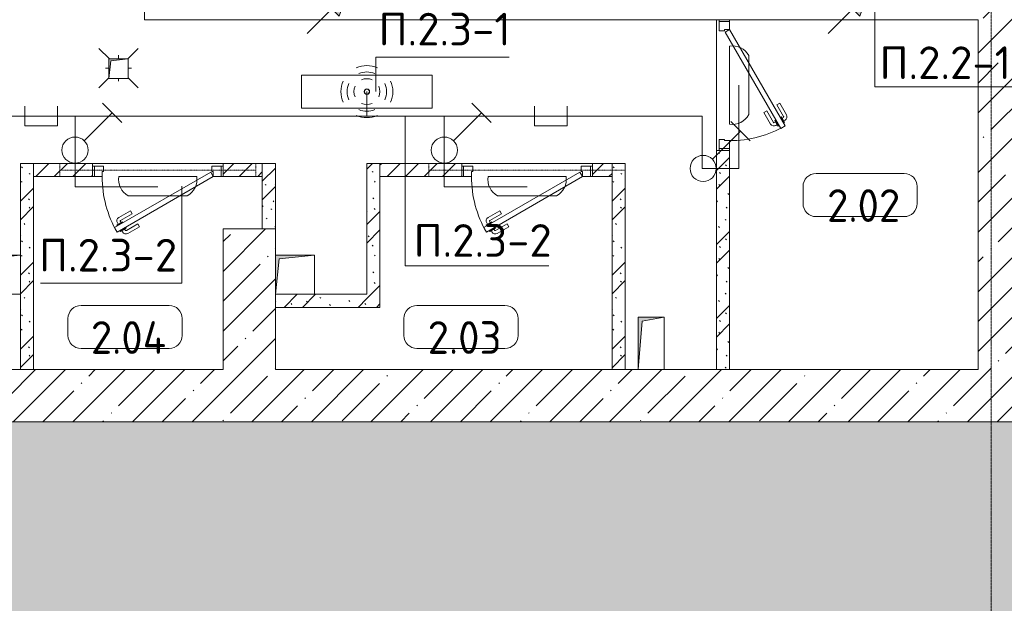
# Model space of a CAD drawing. Header units: millimetres. Extents: x -32229 to 170644, y -13689 to 125138.
# Tile 11 of 208: x -2296 to 5236, y 34587 to 39050. Entities that reach past the tile are written whole.
import ezdxf

# ---------------------------------------------------------------- set-up
doc = ezdxf.new("R2010")
doc.units = ezdxf.units.MM
doc.linetypes.add('3_ Штрих_ 1 х 1 мм', pattern=[2, 1, -1])
doc.linetypes.add('ADSK_Линия сетки', pattern=[25, 20, -2.5, 0, -2.5])
for name, color, linetype, lineweight in [('A-ANNO-NOTE', 7, 'Continuous', 18), ('A-AREA-IDEN', 7, 'Continuous', 9), ('A-DETL-THIN', 7, 'Continuous', 9), ('A-DOOR', 7, 'Continuous', 18), ('A-DOOR-FRAM', 7, 'Continuous', 9), ('A-FLOR', 7, 'Continuous', 18), ('A-FLOR-PATT', 7, 'Continuous', 40), ('A-WALL', 7, 'Continuous', 18), ('A-WALL-PATT', 7, 'Continuous', 40), ('G-ANNO-TEXT', 7, 'Continuous', 9), ('I-WALL', 7, 'Continuous', 18), ('M-EQPM', 7, 'Continuous', 18), ('P-SANR-FIXT', 7, 'Continuous', 18), ('S-BEAM', 7, 'Continuous', 18), ('S-COLS', 7, 'Continuous', 18), ('S-GRID', 7, 'Continuous', 9)]:
    doc.layers.add(name, color=color, linetype=linetype, lineweight=lineweight)
doc.layers.add('A-DETL', color=7, linetype='Continuous', lineweight=9, true_color=0x00a600)
doc.styles.add('GOST Common_5', font='GOST_Common.ttf', dxfattribs={"height": 250})
doc.styles.add('ISOCPEUR', font='isocpeur.ttf', dxfattribs={"height": 250})
pattern_1 = [(45, (0, 0), (-228.0985, 228.0985), []), (45, (228.1, 0), (-228.0985, 228.0985), [403.225, -80.645, 6.706, -73.939])]
pattern_2 = [(45, (0, 0), (-70.71068, 70.71068), [])]
pattern_3 = [(135, (300.56, 377.28), (-565.6854, 6e-14), [10, -790]), (135, (349.8, 474.73), (-565.6854, 6e-14), [10, -790]), (135, (423.93, 473.06), (-565.6854, 6e-14), [10, -790]), (135, (229.92, 447.9), (-565.6854, 6e-14), [10, -790]), (135, (155.08, 447.9), (-565.6854, 6e-14), [10, -790]), (135, (114.9, 369.03), (-565.6854, 6e-14), [10, -790]), (135, (132.43, 285.8), (-565.6854, 6e-14), [10, -790]), (135, (214.66, 322), (-565.6854, 6e-14), [10, -790]), (135, (198.16, 261.88), (-565.6854, 6e-14), [10, -790]), (135, (45.2, 272.9), (-565.6854, 6e-14), [10, -790]), (135, (42.32, 336.16), (-565.6854, 6e-14), [10, -790]), (135, (92.26, 192.24), (-565.6854, 6e-14), [10, -790]), (135, (7.07, 149.2), (-565.6854, 6e-14), [10, -790]), (135, (80.6, 95.1), (-565.6854, 6e-14), [10, -790]), (135, (79.53, 36.94), (-565.6854, 6e-14), [10, -790]), (135, (153.87, 74.56), (-565.6854, 6e-14), [10, -790]), (135, (228.35, 124.8), (-565.6854, 6e-14), [10, -790]), (135, (279.75, 180.4), (-565.6854, 6e-14), [10, -790]), (135, (282.9, 31.63), (-565.6854, 6e-14), [10, -790]), (135, (377.38, 53.45), (-565.6854, 6e-14), [10, -790]), (135, (352.28, 102.7), (-565.6854, 6e-14), [10, -790]), (135, (354.05, 0), (-565.6854, 6e-14), [10, -790]), (135, (553.23, 16.45), (-565.6854, 6e-14), [10, -790]), (135, (542.38, 63.45), (-565.6854, 6e-14), [10, -790]), (135, (536.58, 239.3), (-565.6854, 6e-14), [10, -790]), (135, (475.85, 203.9), (-565.6854, 6e-14), [10, -790]), (135, (475.85, 316.54), (-565.6854, 6e-14), [10, -790]), (135, (520.8, 408.7), (-565.6854, 6e-14), [10, -790]), (135, (551.1, 470.8), (-565.6854, 6e-14), [10, -790]), (135, (235.25, 537.93), (-565.6854, 6e-14), [10, -790]), (135, (407.25, 547.65), (-565.6854, 6e-14), [10, -790]), (135, (94.5, 558.6), (-565.6854, 6e-14), [10, -790]), (135, (46.4, 532.3), (-565.6854, 6e-14), [10, -790]), (135, (85.56, 465.04), (-565.6854, 6e-14), [10, -790]), (135, (355.53, 181.14), (-565.6854, 6e-14), [10, -790]), (135, (362.23, 243.6), (-565.6854, 6e-14), [10, -790]), (135, (413.45, 344.1), (-565.6854, 6e-14), [10, -790]), (135, (286.3, 273.25), (-565.6854, 6e-14), [10, -790]), (135, (423.02, 263.72), (-565.6854, 6e-14), [10, -790]), (135, (162.94, 190.2), (-565.6854, 6e-14), [10, -790]), (135, (470.25, 120.93), (-565.6854, 6e-14), [10, -790]), (135, (484.48, 9.78), (-565.6854, 6e-14), [10, -790]), (45, (0, 212.13), (-565.6854, 0), []), (45, (212.13, 0), (-565.6854, 0), []), (45, (353.55, 0), (-565.6854, 0), []), (45, (0, 353.55), (-565.6854, 0), [])]

# ---------------------------------------------------------------- blocks, each defined once
blk = doc.blocks.new('АР_Дверь однопольная - 1000х2100h_850__Кладовая-4751203--01 ЭО')
at = {"layer": 'A-DOOR', "color": 253, "lineweight": 13, "true_color": 0xaaaaaa}
for p, q in [((311.1, 475), (-425, 50)), ((331.1, 440.4), (311.1, 475)), ((-405, 15.4), (331.1, 440.4)), ((-425, 50), (-405, 15.4))]:
    blk.add_line(p, q, dxfattribs=at)
at = {"layer": 'A-DOOR', "color": 253, "lineweight": 5, "true_color": 0xaaaaaa}
for p, q in [((138.9, 433.3), (227.7, 484.6)), ((151.4, 411.7), (240.2, 462.9)), ((285.5, 469.4), (242.2, 444.4)), ((253, 450.7), (247, 461.1)), ((274.6, 463.2), (268.6, 473.6)), ((289.5, 462.5), (285.5, 469.4)), ((151.4, 411.7), (138.9, 433.3)), ((196.4, 333.7), (285.2, 385)), ((242.2, 444.4), (246.2, 437.5)), ((270.2, 395.9), (266.2, 402.9)), ((313.5, 420.9), (270.2, 395.9)), ((281, 402.2), (287, 391.8)), ((302.6, 414.7), (308.7, 404.3)), ((309.5, 427.9), (313.5, 420.9)), ((196.4, 333.7), (208.9, 312.1)), ((208.9, 312.1), (297.7, 363.3))]:
    blk.add_line(p, q, dxfattribs=at)
for centre, radius, start, end in [((242.7, 458.6), 30, 30, 120), ((242.7, 458.6), 4.99, 30, 120), ((-425, 50), 850, 360, 30), ((282.7, 389.3), 4.99, 300, 30), ((282.7, 389.3), 30, 300, 30)]:
    blk.add_arc(centre, radius, start, end, dxfattribs=at)
at = {"layer": 'A-DOOR-FRAM', "color": 253, "lineweight": 13, "true_color": 0xaaaaaa}
for p, q in [((-485, 50), (-500, 50)), ((-425, 50), (-485, 50)), ((-485, 50), (-485, -30)), ((-425, 10), (-425, 50)), ((-415, 10), (-425, 10)), ((-415, -30), (-415, 10)), ((425, 10), (415, 10)), ((415, 10), (415, -30)), ((485, 50), (425, 50)), ((425, 50), (425, 10)), ((485, -30), (485, 50)), ((485, 50), (500, 50)), ((-485, -30), (-500, -30)), ((-485, -30), (-415, -30)), ((415, -30), (485, -30)), ((485, -30), (500, -30))]:
    blk.add_line(p, q, dxfattribs=at)
blk = doc.blocks.new('АР_Дверь однопольная - 1000х2100h_850__Кладовая-7382982--01 ЭО')
at = {"layer": 'A-DOOR', "color": 253, "lineweight": 13, "true_color": 0xaaaaaa}
for p, q in [((311.1, 475), (-425, 50)), ((331.1, 440.4), (311.1, 475)), ((-405, 15.4), (331.1, 440.4)), ((-425, 50), (-405, 15.4))]:
    blk.add_line(p, q, dxfattribs=at)
at = {"layer": 'A-DOOR', "color": 253, "lineweight": 5, "true_color": 0xaaaaaa}
for p, q in [((138.9, 433.3), (227.7, 484.6)), ((151.4, 411.7), (240.2, 462.9)), ((285.5, 469.4), (242.2, 444.4)), ((253, 450.7), (247, 461.1)), ((274.6, 463.2), (268.6, 473.6)), ((289.5, 462.5), (285.5, 469.4)), ((151.4, 411.7), (138.9, 433.3)), ((196.4, 333.7), (285.2, 385)), ((242.2, 444.4), (246.2, 437.5)), ((270.2, 395.9), (266.2, 402.9)), ((313.5, 420.9), (270.2, 395.9)), ((281, 402.2), (287, 391.8)), ((302.6, 414.7), (308.7, 404.3)), ((309.5, 427.9), (313.5, 420.9)), ((196.4, 333.7), (208.9, 312.1)), ((208.9, 312.1), (297.7, 363.3))]:
    blk.add_line(p, q, dxfattribs=at)
for centre, radius, start, end in [((242.7, 458.6), 30, 30, 120), ((242.7, 458.6), 4.99, 30, 120), ((-425, 50), 850, 360, 30), ((282.7, 389.3), 4.99, 300, 30), ((282.7, 389.3), 30, 300, 30)]:
    blk.add_arc(centre, radius, start, end, dxfattribs=at)
at = {"layer": 'A-DOOR-FRAM', "color": 253, "lineweight": 13, "true_color": 0xaaaaaa}
for p, q in [((-485, 50), (-500, 50)), ((-425, 50), (-485, 50)), ((-485, 50), (-485, -30)), ((-425, 10), (-425, 50)), ((-415, 10), (-425, 10)), ((-415, -30), (-415, 10)), ((425, 10), (415, 10)), ((415, 10), (415, -30)), ((485, 50), (425, 50)), ((425, 50), (425, 10)), ((485, -30), (485, 50)), ((485, 50), (500, 50)), ((-485, -30), (-500, -30)), ((-485, -30), (-415, -30)), ((415, -30), (485, -30)), ((485, -30), (500, -30))]:
    blk.add_line(p, q, dxfattribs=at)
blk = doc.blocks.new('АР_Канал вертикальный прямоугольный - ВК-5403405--01 ЭО')
at = {"layer": 'M-EQPM', "lineweight": 13, "true_color": 0xe2e2e2}
blk.add_hatch(color=254, dxfattribs=at).paths.add_polyline_path([(-75, -75), (-60, 60), (75, 75), (-75, 75)])
at = {"layer": 'M-EQPM', "color": 253, "lineweight": 13, "true_color": 0xaaaaaa}
for p, q in [((75, 75), (-75, 75)), ((-75, 75), (-75, -75)), ((75, 75), (-75, 75)), ((-75, 75), (-75, -75)), ((-75, -75), (-75, 75)), ((-75, 75), (75, 75)), ((-75, -75), (-60, 60)), ((-75, -75), (-60, 60)), ((-60, 60), (75, 75)), ((-60, 60), (75, 75)), ((75, -75), (75, 75)), ((75, 75), (75, -75)), ((-75, -75), (75, -75)), ((75, -75), (-75, -75))]:
    blk.add_line(p, q, dxfattribs=at)
blk = doc.blocks.new('АР_Трап - 100-100-V97--01 ЭО')
at = {"layer": 'P-SANR-FIXT', "color": 253, "lineweight": 13, "true_color": 0xaaaaaa}
for p, q in [((-70, 70), (-150, 150)), ((0, 70), (0, 100)), ((70, 70), (150, 150)), ((-100, 0), (-75, 0)), ((75, 0), (100, 0)), ((-75, -75), (-150, -150)), ((75, -75), (150, -150)), ((0, -100), (0, -80))]:
    blk.add_line(p, q, dxfattribs=at)
blk = doc.blocks.new('АР_Перемычка - 100_Уx1_75x5__250-250-6683530--01 ЭО')
at = {"layer": 'S-BEAM', "color": 9, "linetype": '3_ Штрих_ 1 х 1 мм', "lineweight": 15, "true_color": 0xc4c4c4}
for p, q in [((-750, 50), (-750, -50)), ((750, 50), (750, -50)), ((-750, 0), (750, 0))]:
    blk.add_line(p, q, dxfattribs=at)
blk = doc.blocks.new('АР_Канал вертикальный прямоугольный - ВК-6260073--01 ЭО')
at = {"layer": 'M-EQPM', "lineweight": 13, "true_color": 0xe2e2e2}
blk.add_hatch(color=254, dxfattribs=at).paths.add_polyline_path([(-150, -150), (-120, 120), (150, 150), (-150, 150)])
at = {"layer": 'M-EQPM', "color": 253, "lineweight": 13, "true_color": 0xaaaaaa}
for p, q in [((150, 150), (-150, 150)), ((-150, 150), (-150, -150)), ((150, 150), (-150, 150)), ((-150, 150), (-150, -150)), ((-150, -150), (-150, 150)), ((-150, 150), (150, 150)), ((-150, -150), (-120, 120)), ((-150, -150), (-120, 120)), ((-120, 120), (150, 150)), ((-120, 120), (150, 150)), ((150, -150), (150, 150)), ((150, 150), (150, -150)), ((-150, -150), (150, -150)), ((150, -150), (-150, -150))]:
    blk.add_line(p, q, dxfattribs=at)
blk = doc.blocks.new('АР_Канал вертикальный прямоугольный - ВК-6260585--01 ЭО')
at = {"layer": 'M-EQPM', "lineweight": 13, "true_color": 0xe2e2e2}
blk.add_hatch(color=254, dxfattribs=at).paths.add_polyline_path([(-100, -200), (-70, 170), (100, 200), (-100, 200)])
at = {"layer": 'M-EQPM', "color": 253, "lineweight": 13, "true_color": 0xaaaaaa}
for p, q in [((100, 200), (-100, 200)), ((-100, 200), (-100, -200)), ((100, 200), (-100, 200)), ((-100, 200), (-100, -200)), ((-100, -200), (-100, 200)), ((-100, 200), (100, 200)), ((-100, -200), (-70, 170)), ((-100, -200), (-70, 170)), ((-70, 170), (100, 200)), ((-70, 170), (100, 200)), ((100, -200), (100, 200)), ((100, 200), (100, -200)), ((-100, -200), (100, -200)), ((100, -200), (-100, -200))]:
    blk.add_line(p, q, dxfattribs=at)
blk = doc.blocks.new('Наметкина 10_РД_АР_П_rvt-1--01 ЭО')
at = {"layer": 'A-FLOR-PATT', "lineweight": 5, "true_color": 0xaaaaaa}
h = blk.add_hatch(dxfattribs=at)
h.set_pattern_fill('FP_1', color=253, style=0, pattern_type=2)
h.set_pattern_definition(pattern_1)
h.paths.add_polyline_path([(-15864.7, 28050), (16035.3, 28050), (16035.3, 35975), (-15864.7, 35975)])
at = {"layer": 'A-WALL-PATT', "lineweight": 5, "true_color": 0xaaaaaa}
h = blk.add_hatch(dxfattribs=at)
h.set_pattern_fill('FP_1', color=253, style=0, pattern_type=2)
h.set_pattern_definition(pattern_1)
h.paths.add_polyline_path([(5435.3, 35975), (5435.3, 42500), (5035.3, 42500), (5035.3, 35975)])
h = blk.add_hatch(dxfattribs=at)
h.set_pattern_fill('FP_6', color=253, style=0, pattern_type=2)
h.set_pattern_definition(pattern_3)
h.paths.add_polyline_path([(3135.3, 36375), (3135.3, 38050), (3035.3, 38050), (3035.3, 36375)])
h = blk.add_hatch(dxfattribs=at)
h.set_pattern_fill('FP_6', color=253, style=0, pattern_type=2)
h.set_pattern_definition(pattern_3)
h.paths.add_polyline_path([(-2289.7, 36375), (-2189.7, 36375), (-2189.7, 37950), (-2289.7, 37950), (-2289.7, 36950)])
h = blk.add_hatch(dxfattribs=at)
h.set_pattern_fill('FP_8', color=253, style=0, pattern_type=2)
h.set_pattern_definition(pattern_2)
h.paths.add_polyline_path([(-439.7, 37850), (-439.7, 37950), (-739.7, 37950), (-739.7, 37850)])
h.paths.add_polyline_path([(-1739.7, 37850), (-1739.7, 37950), (-2189.7, 37950), (-2189.7, 37850)])
h = blk.add_hatch(dxfattribs=at)
h.set_pattern_fill('FP_6', color=253, style=0, pattern_type=2)
h.set_pattern_definition(pattern_3)
h.paths.add_polyline_path([(-339.7, 37450), (-339.7, 37950), (-439.7, 37950), (-439.7, 37450)])
h = blk.add_hatch(dxfattribs=at)
h.set_pattern_fill('FP_6', color=253, style=0, pattern_type=2)
h.set_pattern_definition(pattern_3)
h.paths.add_polyline_path([(360.3, 36850), (460.3, 36850), (460.3, 37950), (360.3, 37950), (360.3, 36950)])
h = blk.add_hatch(dxfattribs=at)
h.set_pattern_fill('FP_8', color=253, style=0, pattern_type=2)
h.set_pattern_definition(pattern_2)
h.paths.add_polyline_path([(2235.3, 37850), (2235.3, 37950), (2085.3, 37950), (2085.3, 37850)])
h.paths.add_polyline_path([(1085.3, 37850), (1085.3, 37950), (460.3, 37950), (460.3, 37850), (512, 37850)])
h = blk.add_hatch(dxfattribs=at)
h.set_pattern_fill('FP_6', color=253, style=0, pattern_type=2)
h.set_pattern_definition(pattern_3)
h.paths.add_polyline_path([(2335.3, 36375), (2335.3, 37950), (2235.3, 37950), (2235.3, 36375)])
h = blk.add_hatch(dxfattribs=at)
h.set_pattern_fill('FP_6', color=253, style=0, pattern_type=2)
h.set_pattern_definition(pattern_3)
h.paths.add_polyline_path([(-339.7, 36850), (360.3, 36850), (360.3, 36950), (-339.7, 36950)])
h = blk.add_hatch(dxfattribs=at)
h.set_pattern_fill('FP_1', color=253, style=0, pattern_type=2)
h.set_pattern_definition(pattern_1)
h.paths.add_polyline_path([(5035.3, 35975), (5035.3, 36375), (-13164.7, 36375), (-13164.7, 35975), (4524.4, 35975)])
at = {"layer": 'S-COLS', "lineweight": 5, "true_color": 0xaaaaaa}
h = blk.add_hatch(dxfattribs=at)
h.set_pattern_fill('FP_1', color=253, style=0, pattern_type=2)
h.set_pattern_definition(pattern_1)
h.paths.add_polyline_path([(-339.7, 36375), (-339.7, 37450), (-739.7, 37450), (-739.7, 36375)])
at = {"layer": 'A-FLOR', "color": 253, "lineweight": 13, "true_color": 0xaaaaaa}
for p, q in [((3035.3, 39050), (3035.3, 38050)), ((3035.3, 38050), (3035.3, 39050)), ((-739.7, 37950), (-1739.7, 37950)), ((-1739.7, 37950), (-739.7, 37950)), ((2085.3, 37950), (1085.3, 37950)), ((1085.3, 37950), (2085.3, 37950))]:
    blk.add_line(p, q, dxfattribs=at)
at = {"layer": 'A-FLOR', "color": 253, "lineweight": 15, "true_color": 0xaaaaaa}
blk.add_line((16035.3, 35975), (-15864.7, 35975), dxfattribs=at)
at = {"layer": 'A-WALL', "color": 253, "lineweight": 13, "true_color": 0xaaaaaa}
for p, q in [((-1339.7, 39300), (-1339.7, 39050)), ((-1339.7, 39050), (5035.3, 39050)), ((5035.3, 39050), (5035.3, 36375)), ((-739.7, 36375), (-2689.7, 36375)), ((2435.3, 36375), (-339.7, 36375)), ((5035.3, 36375), (2635.3, 36375)), ((-13164.7, 35975), (5035.3, 35975)), ((5035.3, 35975), (5435.3, 35975))]:
    blk.add_line(p, q, dxfattribs=at)
at = {"layer": 'A-WALL', "color": 253, "lineweight": 15, "true_color": 0xaaaaaa}
for p, q in [((-2189.7, 37950), (-2189.7, 37850)), ((460.3, 37950), (460.3, 37850))]:
    blk.add_line(p, q, dxfattribs=at)
at = {"layer": 'I-WALL', "color": 253, "lineweight": 13, "true_color": 0xaaaaaa}
for p, q in [((3035.3, 38050), (3035.3, 36375)), ((3135.3, 38050), (3035.3, 38050)), ((3135.3, 36375), (3135.3, 38050)), ((-2289.7, 37950), (-2289.7, 37250)), ((-2189.7, 37950), (-2289.7, 37950)), ((-1739.7, 37950), (-2189.7, 37950)), ((-1739.7, 37850), (-1739.7, 37950)), ((-439.7, 37950), (-739.7, 37950)), ((-739.7, 37950), (-739.7, 37850)), ((-439.7, 37850), (-439.7, 37950)), ((-439.7, 37950), (-439.7, 37450)), ((-339.7, 37950), (-439.7, 37950)), ((-339.7, 37450), (-339.7, 37950)), ((360.3, 37950), (360.3, 36950)), ((460.3, 37950), (360.3, 37950)), ((1085.3, 37950), (460.3, 37950)), ((1085.3, 37850), (1085.3, 37950)), ((2235.3, 37950), (2085.3, 37950)), ((2085.3, 37950), (2085.3, 37850)), ((2235.3, 37850), (2235.3, 37950)), ((2235.3, 37950), (2235.3, 36375)), ((2335.3, 37950), (2235.3, 37950)), ((2335.3, 36375), (2335.3, 37950)), ((-2189.7, 37850), (-1739.7, 37850)), ((-2189.7, 36375), (-2189.7, 37850)), ((-739.7, 37850), (-439.7, 37850)), ((460.3, 36850), (460.3, 37850)), ((460.3, 37850), (1085.3, 37850)), ((2085.3, 37850), (2235.3, 37850)), ((-439.7, 37450), (-339.7, 37450)), ((-2289.7, 36950), (-2289.7, 36375)), ((-339.7, 36950), (-339.7, 36850)), ((360.3, 36950), (-39.7, 36950)), ((-339.7, 36850), (360.3, 36850)), ((360.3, 36850), (460.3, 36850)), ((-2289.7, 36375), (-2189.7, 36375)), ((2235.3, 36375), (2335.3, 36375)), ((3035.3, 36375), (3135.3, 36375))]:
    blk.add_line(p, q, dxfattribs=at)
at = {"layer": 'S-COLS', "color": 253, "lineweight": 15, "true_color": 0xaaaaaa}
for p, q in [((-339.7, 37450), (-739.7, 37450)), ((-739.7, 37450), (-739.7, 36375)), ((-339.7, 37250), (-339.7, 37450)), ((-339.7, 36375), (-339.7, 36950))]:
    blk.add_line(p, q, dxfattribs=at)
at = {"layer": 'A-DOOR', "color": 253, "lineweight": 13, "true_color": 0xaaaaaa}
for name, p, rotation in [('АР_Дверь однопольная - 1000х2100h_850__Кладовая-7382982--01 ЭО', (3085.3, 38550), 269.9999999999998), ('АР_Дверь однопольная - 1000х2100h_850__Кладовая-4751203--01 ЭО', (-1239.7, 37900), 180), ('АР_Дверь однопольная - 1000х2100h_850__Кладовая-4751203--01 ЭО', (1585.3, 37900), 180)]:
    blk.add_blockref(name, p, dxfattribs=dict(at, rotation=rotation))
at = {"layer": 'M-EQPM', "color": 253, "lineweight": 13, "true_color": 0xaaaaaa}
for name, p in [('АР_Канал вертикальный прямоугольный - ВК-5403405--01 ЭО', (-1539.7, 38675)), ('АР_Канал вертикальный прямоугольный - ВК-6260073--01 ЭО', (-2439.7, 37100)), ('АР_Канал вертикальный прямоугольный - ВК-6260073--01 ЭО', (-189.7, 37100)), ('АР_Канал вертикальный прямоугольный - ВК-6260585--01 ЭО', (2535.3, 36575))]:
    blk.add_blockref(name, p, dxfattribs=at)
at = {"layer": 'P-SANR-FIXT', "color": 253, "lineweight": 13, "true_color": 0xaaaaaa}
blk.add_blockref('АР_Трап - 100-100-V97--01 ЭО', (-1539.7, 38680), dxfattribs=at)
at = {"layer": 'S-BEAM', "color": 253, "lineweight": 13, "true_color": 0xaaaaaa, "rotation": 180}
for p in [(-1239.7, 37900), (1585.3, 37900)]:
    blk.add_blockref('АР_Перемычка - 100_Уx1_75x5__250-250-6683530--01 ЭО', p, dxfattribs=at)
blk = doc.blocks.new('Марка помещения 2 - Марка помещения 2-1605974--01 ЭО')
at = {"layer": 'A-AREA-IDEN', "color": 253, "true_color": 0xaaaaaa}
for p, q in [((-1.797, 0.841), (1.569, 0.841)), ((-2.297, -0.309), (-2.297, 0.341)), ((2.069, 0.341), (2.069, -0.309)), ((1.569, -0.809), (-1.797, -0.809))]:
    blk.add_line(p, q, dxfattribs=at)
for centre, start, end in [((-1.797, 0.341), 90, 180), ((1.569, 0.341), 0, 90), ((-1.797, -0.309), 180, 270), ((1.569, -0.309), 270, 360)]:
    blk.add_arc(centre, 0.5, start, end, dxfattribs=at)
blk = doc.blocks.new('УГО Выше ниже синее _ 2020 - УГО Выше ниже синее _ 2020-2080151--01 ЭО')
at = {"layer": 'A-ANNO-NOTE', "lineweight": 9, "true_color": 0xff0000}
for points in [[(1.215, 0.668), (0.658, 1.225), (1.508, 1.517)], [(-0.565, -1.112), (-1.122, -0.555), (-0.272, -0.263)]]:
    blk.add_hatch(color=1, dxfattribs=at).paths.add_polyline_path(points)
h = blk.add_hatch(color=1, dxfattribs=at)
edge = h.paths.add_edge_path()
edge.add_arc((0, 0), 0.392, 0, 180)
edge.add_arc((0, 0), 0.392, 180, 360)
at = {"layer": 'A-ANNO-NOTE', "color": 1, "lineweight": 9, "true_color": 0xff0000}
for p, q in [((1.508, 1.517), (0.658, 1.225)), ((1.215, 0.668), (1.508, 1.517)), ((0.658, 1.225), (1.215, 0.668)), ((0.277, 0.277), (0.941, 0.941)), ((-0.272, -0.263), (-1.122, -0.555)), ((-0.565, -1.112), (-0.272, -0.263)), ((-1.122, -0.555), (-0.565, -1.112)), ((-1.78, -1.78), (-0.838, -0.838))]:
    blk.add_line(p, q, dxfattribs=at)
blk.add_circle((0, 0), 0.392, dxfattribs=at)
for start, end in [(360, 180), (180, 360)]:
    blk.add_arc((0, 0), 0.392, start, end, dxfattribs=at)
blk = doc.blocks.new('УГО Выше ниже синее _ 2020 - УГО Выше ниже синее _ 2020-V169--01 ЭО')
at = {"layer": 'A-ANNO-NOTE', "lineweight": 9, "true_color": 0x0000ff}
for points in [[(1.215, 0.668), (0.658, 1.225), (1.508, 1.517)], [(-0.565, -1.112), (-1.122, -0.555), (-0.272, -0.263)]]:
    blk.add_hatch(color=5, dxfattribs=at).paths.add_polyline_path(points)
h = blk.add_hatch(color=5, dxfattribs=at)
edge = h.paths.add_edge_path()
edge.add_arc((0, 0), 0.392, 0, 180)
edge.add_arc((0, 0), 0.392, 180, 360)
at = {"layer": 'A-ANNO-NOTE', "color": 5, "lineweight": 9, "true_color": 0x0000ff}
for p, q in [((1.508, 1.517), (0.658, 1.225)), ((1.215, 0.668), (1.508, 1.517)), ((0.658, 1.225), (1.215, 0.668)), ((0.277, 0.277), (0.941, 0.941)), ((-0.272, -0.263), (-1.122, -0.555)), ((-0.565, -1.112), (-0.272, -0.263)), ((-1.122, -0.555), (-0.565, -1.112)), ((-1.78, -1.78), (-0.838, -0.838))]:
    blk.add_line(p, q, dxfattribs=at)
blk.add_circle((0, 0), 0.392, dxfattribs=at)
for start, end in [(360, 180), (180, 360)]:
    blk.add_arc((0, 0), 0.392, start, end, dxfattribs=at)

msp = doc.modelspace()

# ---------------------------------------------------------------- linework, layer by layer
at = {"layer": 'A-ANNO-NOTE', "color": 5, "lineweight": 9, "true_color": 0x0000ff}
for p, q in [((3134.4, 38251.4), (3134.4, 38848.6)), ((3281.8, 38775.9), (3281.8, 38324.1)), ((-139.7, 38626.3), (860.3, 38626.3)), ((-139.7, 38373.6), (-139.7, 38626.3)), ((860.3, 38626.3), (860.3, 38373.6)), ((-1801.7, 38123.5), (-1587.7, 38337.6)), ((-1661.8, 38411.7), (-1513.5, 38263.5)), ((860.3, 38373.6), (-139.7, 38373.6)), ((1023.3, 38123.5), (1237.3, 38337.6)), ((1163.2, 38411.7), (1311.5, 38263.5)), ((3143.1, 38271.4), (3291.4, 38123.2)), ((3003.2, 37983.2), (3217.3, 38197.3)), ((-1538.3, 37850.9), (-941.1, 37850.9)), ((1286.7, 37850.9), (1883.9, 37850.9)), ((-1013.8, 37703.5), (-1465.6, 37703.5)), ((1811.2, 37703.5), (1359.4, 37703.5))]:
    msp.add_line(p, q, dxfattribs=at)
for centre, radius in [((359.4, 38499.8), 20), ((360.3, 38500.7), 20), ((360.3, 38498.9), 20), ((361.2, 38499.8), 20), ((-1872.4, 38052.8), 100), ((952.6, 38052.8), 100), ((2932.5, 37912.5), 100)]:
    msp.add_circle(centre, radius, dxfattribs=at)
for centre, radius, start, end in [((3156.5, 38707.6), 142.7, 28.57912, 98.90992), ((360.3, 38498.9), 199.6, 66, 114), ((360.3, 38498.9), 151.5, 66, 114), ((361.2, 38499.8), 199.6, 156, 204), ((360.3, 38498.9), 99.8, 66, 114), ((359.4, 38499.8), 199.6, 336, 24), ((361.2, 38499.8), 151.5, 156, 204), ((361.2, 38499.8), 99.8, 156, 204), ((359.4, 38499.8), 99.8, 336, 24), ((359.4, 38499.8), 151.5, 336, 24), ((360.3, 38500.7), 151.5, 246, 294), ((360.3, 38500.7), 99.8, 246, 294), ((360.3, 38500.7), 199.6, 246, 294), ((3156.5, 38392.4), 142.7, 261.09008, 331.42088), ((-1397.3, 37828.8), 142.7, 171.09008, 241.42088), ((-1082.1, 37828.8), 142.7, 298.57912, 8.90992), ((1427.7, 37828.8), 142.7, 171.09008, 241.42088), ((1742.9, 37828.8), 142.7, 298.57912, 8.90992)]:
    msp.add_arc(centre, radius, start, end, dxfattribs=at)
at = {"layer": 'A-DETL', "color": 5, "true_color": 0x0000ff}
for p, q in [((360.3, 38500), (360.3, 38312.5)), ((3205.3, 38550), (3205.3, 37912.5)), ((-2257.4, 38387.5), (-2257.4, 38237.5)), ((-2007.4, 38237.5), (-2007.4, 38387.5)), ((1642.6, 38387.5), (1642.6, 38237.5)), ((1892.6, 38237.5), (1892.6, 38387.5)), ((2925.3, 38312.5), (-2794.7, 38312.5)), ((-1872.4, 37772.5), (-1872.4, 38312.5)), ((952.6, 37772.5), (952.6, 38312.5)), ((2925.3, 37912.5), (2925.3, 38312.5)), ((-2257.4, 38237.5), (-2007.4, 38237.5)), ((1642.6, 38237.5), (1892.6, 38237.5)), ((3205.3, 37912.5), (2925.3, 37912.5)), ((-1239.7, 37772.5), (-1872.4, 37772.5)), ((1585.3, 37772.5), (952.6, 37772.5))]:
    msp.add_line(p, q, dxfattribs=at)
at = {"layer": 'A-DETL-THIN'}
for p, q in [((4246.1, 38536.2), (4246.1, 39296.2)), ((1449.8, 38762.5), (429.8, 38762.5)), ((429.8, 38762.5), (429.8, 38500)), ((5399.1, 38536.2), (4246.1, 38536.2)), ((652.6, 37166.4), (652.6, 38312.5)), ((-1055.3, 37033.8), (-1055.3, 37776.9)), ((652.6, 37166.4), (1752.6, 37166.4)), ((-2135.3, 37033.8), (-1055.3, 37033.8))]:
    msp.add_line(p, q, dxfattribs=at)
at = {"layer": 'S-GRID', "color": 253, "linetype": 'ADSK_Линия сетки', "true_color": 0xaaaaaa}
msp.add_line((5135.3, -12088.9), (5135.3, 125138.4), dxfattribs=at)

# ---------------------------------------------------------------- block references
at = {"lineweight": 5}
msp.add_blockref('Наметкина 10_РД_АР_П_rvt-1--01 ЭО', (0, 0), dxfattribs=at)
at = {"layer": 'A-ANNO-NOTE', "color": 1, "lineweight": 9, "true_color": 0xff0000, "xscale": 200, "yscale": 200, "zscale": 200}
msp.add_blockref('УГО Выше ниже синее _ 2020 - УГО Выше ниже синее _ 2020-2080151--01 ЭО', (260.6, 39300), dxfattribs=at)
at = {"layer": 'A-ANNO-NOTE', "color": 5, "lineweight": 9, "true_color": 0x0000ff, "xscale": 200, "yscale": 200, "zscale": 200}
msp.add_blockref('УГО Выше ниже синее _ 2020 - УГО Выше ниже синее _ 2020-V169--01 ЭО', (4245.2, 39300), dxfattribs=at)
at = {"layer": 'A-AREA-IDEN', "color": 253, "true_color": 0xaaaaaa, "xscale": 199.9999999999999, "yscale": 199.9999999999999, "zscale": 199.9999999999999}
for p in [(4155.8, 37705.9), (-1466.9, 36696.8), (1102.9, 36696.8)]:
    msp.add_blockref('Марка помещения 2 - Марка помещения 2-1605974--01 ЭО', p, dxfattribs=at)

# ---------------------------------------------------------------- texts
at = {"layer": 'A-AREA-IDEN', "color": 253, "true_color": 0xaaaaaa, "char_height": 250, "attachment_point": 5, "line_spacing_factor": 1.022766, "style": 'GOST Common_5'}
for s, insert, width in [('\\pt100,200,300,400,500,600,700,800,900,1000,1100,1200,1300,1400,1500,1600,1700,1800,1900,2000,2100,2200,2300,2400,2500,2600,2700,2800,2900,3000,3100,3200;2.02', (4160.3, 37628.5), 648), ('\\pt100,200,300,400,500,600,700,800,900,1000,1100,1200,1300,1400,1500,1600,1700,1800,1900,2000,2100,2200,2300,2400,2500,2600,2700,2800,2900,3000,3100,3200;2.04', (-1463.4, 36619.4), 662), ('\\pt100,200,300,400,500,600,700,800,900,1000,1100,1200,1300,1400,1500,1600,1700,1800,1900,2000,2100,2200,2300,2400,2500,2600,2700,2800,2900,3000,3100,3200;2.03', (1107.4, 36619.4), 648)]:
    msp.add_mtext(s, dxfattribs=dict(at, insert=insert, width=width))
at = {"layer": 'G-ANNO-TEXT', "char_height": 250, "attachment_point": 1, "line_spacing_factor": 1.139951, "style": 'ISOCPEUR'}
for s, insert, width in [('\\pt600,1200,1800,2400,3000,3600,4200,4800,5400,6000,6600,7200,7800,8400,9000,9600,10200,10800,11400,12000,12600,13200,13800,14400,15000,15600,16200,16800,17400,18000,18600,19200;П.2.3-1', (449.7, 39102.9), 1016.06), ('\\pt600,1200,1800,2400,3000,3600,4200,4800,5400,6000,6600,7200,7800,8400,9000,9600,10200,10800,11400,12000,12600,13200,13800,14400,15000,15600,16200,16800,17400,18000,18600,19200;П.2.2-19', (4281.6, 38845.9), 1189.78), ('\\pt600,1200,1800,2400,3000,3600,4200,4800,5400,6000,6600,7200,7800,8400,9000,9600,10200,10800,11400,12000,12600,13200,13800,14400,15000,15600,16200,16800,17400,18000,18600,19200;П.2.3-2', (717.7, 37486.7), 1068.58), ('\\pt600,1200,1800,2400,3000,3600,4200,4800,5400,6000,6600,7200,7800,8400,9000,9600,10200,10800,11400,12000,12600,13200,13800,14400,15000,15600,16200,16800,17400,18000,18600,19200;П.2.3-2', (-2147.7, 37374.1), 1068.58)]:
    msp.add_mtext(s, dxfattribs=dict(at, insert=insert, width=width))

doc.saveas('drawing.dxf')
